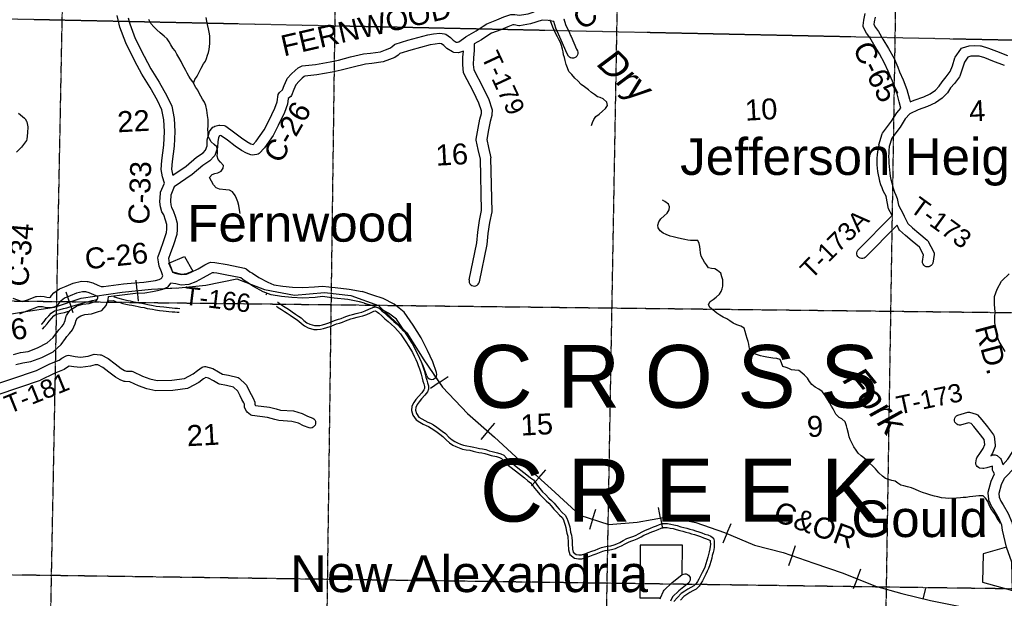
# Model space of a CAD drawing. Header units: feet. Extents: x -155 to 2562643, y -56 to 364810.
# Tile 54 of 121: x 2495666 to 2514493, y 242643 to 253704. Entities that reach past the tile are written whole.
import ezdxf
from ezdxf.enums import TextEntityAlignment as Align

# ---------------------------------------------------------------- set-up
doc = ezdxf.new("R2010")
doc.units = ezdxf.units.FT
doc.header["$MEASUREMENT"] = 0
doc.linetypes.add('HIDDEN2', pattern=[0.1875, 0.125, -0.0625])
doc.linetypes.add('water', pattern=[0])
for name, color, linetype in [('COUNTY-RD', 7, 'Continuous'), ('CR-TEXT', 7, 'Continuous'), ('HTEXT', 3, 'Continuous'), ('INCORPORATED', 3, 'Continuous'), ('MTEXT', 2, 'Continuous'), ('RAILROAD', 6, 'Continuous'), ('SECTION', 8, 'HIDDEN2'), ('SECTION-TEXT', 8, 'Continuous'), ('TR-TEXT', 6, 'Continuous'), ('TWP-RD', 6, 'Continuous'), ('WATER-TEXT', 1, 'Continuous'), ('WATERWAY', 14, 'water')]:
    doc.layers.add(name, color=color, linetype=linetype)
doc.styles.add('ARIAL', font='arial.ttf')

msp = doc.modelspace()

# ---------------------------------------------------------------- linework, layer by layer
at = {"layer": 'COUNTY-RD'}
for points in [[(2498357.29, 250388.38), (2498361.02, 250404.87), (2498432.17, 250577.34), (2498394.86, 250702.36), (2498370.24, 250837.69), (2498381.24, 251014.32), (2498423.36, 251306.29), (2498433.62, 251565.45), (2498423.2, 251790.39), (2498386.51, 251983.52), (2498299.18, 252156.95), (2498162.54, 252411.1), (2497999.37, 252665.72), (2497867.98, 252913.21), (2497692.76, 253263.85), (2497583.71, 253562.76), (2497547.89, 253699.14), (2497532.95, 253784.75)], [(2504391.87, 253491.96), (2504528.77, 253580.92), (2504597.12, 253625.33), (2504790.1, 253698.9), (2504926.33, 253757.21), (2505054.43, 253802.6), (2505070.6, 253805.49), (2505134.28, 253806.3), (2505223.03, 253790.43), (2505261.38, 253795.05), (2505387.46, 253817.17), (2505505.48, 253855.25)], [(2512514.19, 252014.44), (2512484.88, 252131.35), (2512435.93, 252310.33), (2512374.35, 252482.59), (2512307.13, 252632.65), (2512272.07, 252722.31), (2512204.81, 252871.9), (2512105.4, 253053.79), (2511999.8, 253229.92), (2511923.09, 253364.01), (2511859.29, 253446.46), (2511801.55, 253554.11), (2511795.79, 253573.15), (2511793.89, 253592.98), (2511804.42, 253694.94), (2511833.28, 253824.6)], [(2497743.47, 253741.81), (2497774.79, 253622.56), (2497876.74, 253343.08), (2498045.78, 253004.82), (2498172.18, 252766.73), (2498335.07, 252512.55), (2498476.6, 252249.3), (2498577.75, 252048.42)], [(2505877.16, 253671.73), (2505771.88, 253689.11), (2505657.91, 253694.27), (2505435.67, 253622.57), (2505290.64, 253597.13), (2505224.73, 253589.19), (2505209.87, 253589.61), (2505117.81, 253606.08), (2505097.9, 253605.82), (2504999.15, 253570.83), (2504865.11, 253513.46), (2504688.24, 253446.03), (2504615.65, 253398.86), (2504497.13, 253321.84), (2504359.28, 253240.71)], [(2512022.5, 253754.21), (2512002.16, 253662.83), (2511997, 253612.84), (2512027.67, 253555.67), (2512089.78, 253475.4), (2512172.38, 253331.01), (2512278.99, 253153.2), (2512384.03, 252961), (2512456.52, 252799.78), (2512491.63, 252710), (2512560.05, 252557.25), (2512626.83, 252370.46), (2512678.36, 252182.05), (2512691.17, 252130.96), (2512771.24, 252168.47)], [(2498577.75, 252048.42), (2498622.32, 251813.8), (2498633.8, 251566.13), (2498622.8, 251288.01), (2498580.34, 250993.79), (2498571.36, 250849.55), (2498589.66, 250749), (2498594.53, 250732.69), (2498846.29, 250907.08), (2499049.86, 251073.89), (2499173.35, 251160.04), (2499219.14, 251208.53), (2499249.2, 251291.13), (2499253.54, 251404.64), (2499277.67, 251497.17), (2499298.48, 251567.55), (2499309.09, 251586.71), (2499362.07, 251646.67), (2499377.26, 251658.36), (2499394.37, 251666.95), (2499472.55, 251688.94), (2499491.67, 251690.53), (2499575.84, 251681.39), (2499592.52, 251676.57), (2499608.12, 251668.95), (2499757.32, 251560.71), (2499906.2, 251446.71), (2500009.58, 251373.3), (2500087.4, 251333.76), (2500128.42, 251317.43), (2500129.92, 251317.59), (2500188.92, 251382.33), (2500340.73, 251596.59), (2500432.08, 251768.08), (2500544.02, 252009.89), (2500591.02, 252136.79), (2500609.47, 252272.47), (2500618.5, 252295.18), (2500632.73, 252315.05), (2500692.29, 252365.83), (2500724.03, 252445.97), (2500772.36, 252563.88), (2500782.42, 252579.44), (2500866.13, 252667.76), (2500932.46, 252735.99), (2500993.88, 252784.04), (2501051.59, 252815.31), (2501070.45, 252821.14), (2501320.29, 252846.97), (2501601.39, 252895.7), (2501764.7, 252932.99), (2501991.39, 252991.92), (2502241.55, 253050.82), (2502371.86, 253064.95), (2502565.46, 253091.99), (2502663.48, 253127.36), (2502744.99, 253159.87), (2502778.92, 253183.19), (2502829.99, 253226.97), (2502847.61, 253236.77), (2503090.07, 253313.54), (2503469.21, 253416.34), (2503580.47, 253434.97), (2503696.97, 253447.93), (2503790.27, 253435.78), (2503811.62, 253427.84), (2503905.21, 253366.13), (2503956.54, 253312.09), (2504015.12, 253276.56), (2504039.35, 253274.79), (2504062.89, 253283.56), (2504195.38, 253375.2), (2504197.99, 253377.85), (2504206.21, 253382.69), (2504213.15, 253387.49), (2504216.59, 253388.8), (2504391.87, 253491.96)], [(2503825.31, 253159.83), (2503775.98, 253211.77), (2503730.28, 253241.91), (2503695.08, 253246.49), (2503608.07, 253236.81), (2503511.99, 253220.72), (2503146.44, 253121.6), (2502937.02, 253055.3), (2502901, 253024.41), (2502839.84, 252982.38), (2502734.49, 252940.36), (2502613.74, 252896.79), (2502396.48, 252866.45), (2502275.38, 252853.32), (2502039.48, 252797.78), (2501812.13, 252738.67), (2501640.75, 252699.54), (2501347.68, 252648.73), (2501120.67, 252625.27), (2501103.9, 252616.18), (2501066.39, 252586.83), (2501010.41, 252529.26), (2500946.81, 252462.15), (2500909.53, 252371.21), (2500864.56, 252257.66), (2500850.3, 252237.73), (2500800.85, 252195.57), (2500786.22, 252088), (2500728.84, 251933.04), (2500611.22, 251678.98), (2500511.27, 251491.34), (2500345.01, 251256.68), (2500244.02, 251145.86), (2500223.83, 251132.34), (2500201, 251124.05), (2500112.95, 251114.63), (2500088.79, 251117.94), (2500004.94, 251151.32), (2499905.82, 251201.68), (2499787.46, 251285.73), (2499637.79, 251400.34), (2499519.21, 251486.36), (2499498.84, 251488.57), (2499486.1, 251484.99), (2499480.88, 251479.08), (2499470.37, 251443.56), (2499452.56, 251375.24), (2499448.16, 251260.06), (2499445.16, 251244.77), (2499396.51, 251111.08), (2499385.77, 251093.68), (2499304.65, 251007.78), (2499170.64, 250914.29), (2498966.81, 250747.26), (2498619.32, 250506.57), (2498555.63, 250352.17), (2498548.82, 250225.94), (2498554.21, 250165.59), (2498570.55, 250112.91), (2498602.11, 250059.1), (2498648.21, 249930.27), (2498677.8, 249815.37), (2498676.99, 249695.56), (2498671.14, 249595.88), (2498607.05, 249399.14), (2498546.44, 249229.91), (2498511.98, 249138.6), (2498515.97, 249101), (2498524.32, 249050.05), (2498564.79, 248956.71), (2498589.84, 248875.36)], [(2504155.11, 253104.48), (2504078.63, 253075.99), (2504057.28, 253072.94), (2503964.71, 253079.71), (2503942.11, 253086.93), (2503835.69, 253151.47), (2503825.31, 253159.83)], [(2512771.24, 252168.47), (2512952.39, 252228.93), (2513076.19, 252286.63), (2513174.18, 252355.72), (2513249.39, 252433.08), (2513304.58, 252519.41), (2513383.82, 252611.4), (2513459.25, 252712), (2513499.61, 252824.19), (2513545.31, 252976.29), (2513552.47, 252990.94), (2513659.78, 253142.08), (2513676.15, 253156.84), (2513695.37, 253167.69), (2513822.98, 253206.38), (2513932.09, 253207.79), (2514036.23, 253206.94), (2514050.47, 253204.76), (2514187.84, 253162.95), (2514345.93, 253099.42), (2514551.4, 253019.64)], [(2514496.63, 252826.36), (2514272.45, 252913.4), (2514121.3, 252974.15), (2514012.95, 253007.12), (2513932.56, 253007.77), (2513853.89, 253006.76), (2513796.67, 252989.41), (2513729.77, 252895.2), (2513689.61, 252761.52), (2513639.84, 252623.16), (2513632.76, 252610.02), (2513539.78, 252486.01), (2513465.41, 252399.68), (2513406.95, 252308.23), (2513304.62, 252202.98), (2513176.85, 252112.89), (2513026.53, 252042.83), (2512845.56, 251982.43), (2512685.84, 251907.61)], [(2495646.11, 251915.71), (2495759.2, 251822.95), (2495771.46, 251808.17), (2495795.87, 251763.6), (2495800.89, 251750.16), (2495822, 251653.18), (2495818.63, 251543.61), (2495801.94, 251417.5), (2495794.58, 251397.16), (2495759.95, 251342.23), (2495697.86, 251266.92), (2495604.71, 251173.14)], [(2495534.78, 248382.51), (2495715.69, 248313.94), (2495837.02, 248357.27), (2495972.71, 248409.51), (2495988.68, 248412.83), (2496070.34, 248416.28), (2496132.51, 248411.89), (2496186.05, 248398.7), (2496242.52, 248395.38), (2496252.6, 248398.55), (2496274.18, 248428.97), (2496322.22, 248480.97), (2496427.8, 248560.06), (2496557.3, 248609.57), (2496691.9, 248670.69), (2496848.86, 248702.88), (2496954.59, 248701.82), (2496968.7, 248699.65), (2497062.71, 248671.07), (2497159.07, 248630.51), (2497223.52, 248604.67), (2497262.76, 248603.98), (2497265.61, 248604.41), (2497266.87, 248604.32), (2497652.73, 248652.32), (2497866.06, 248675.47), (2498038, 248683.55), (2498172.8, 248708.51), (2498260.82, 248721.18), (2498334.43, 248740.63), (2498372.81, 248758.33), (2498381.09, 248770.52), (2498400.86, 248809.47), (2498376.89, 248887.3), (2498330.96, 248993.25), (2498317.69, 249074.25), (2498309.35, 249152.76), (2498312.33, 249176.01), (2498358.72, 249298.94), (2498417.79, 249463.85), (2498473, 249633.33), (2498477.03, 249702.1), (2498477.62, 249790.7), (2498456.81, 249871.52), (2498420.11, 249974.08), (2498386.36, 250031.62), (2498356.89, 250126.65), (2498348.34, 250222.41), (2498357.29, 250388.38)], [(2514510.84, 247363.2), (2514393.91, 247553.17), (2514346.06, 247689.11), (2514308.4, 247913.63), (2514312.11, 248014.49), (2514316.04, 248121.01), (2514306.44, 248260.69), (2514304.75, 248396.49), (2514307.59, 248413.81), (2514355.63, 248550.51), (2514441.36, 248707.71), (2514450.86, 248720.08), (2514585.05, 248847.68)], [(2497362.9, 248414.72), (2497675.87, 248453.66), (2497881.55, 248475.97), (2498061.02, 248484.41), (2498205.27, 248511.13), (2498300.74, 248524.86), (2498402.37, 248551.73), (2498507.01, 248599.99), (2498554.41, 248669.75)], [(2495548.34, 247305.05), (2495684.44, 247341.54), (2495829.14, 247362.79), (2496006.82, 247429.67), (2496192.81, 247524.07), (2496309, 247627.8), (2496411.96, 247773.11), (2496469.06, 247836.05), (2496503.63, 247879.37), (2496534.63, 247953.41), (2496557.9, 248036.99), (2496563.95, 248050.55), (2496623.15, 248143.32), (2496639.72, 248159.47), (2496750.19, 248226), (2496761.64, 248231.07), (2496873.99, 248264.83), (2496997.8, 248278.26), (2497091.43, 248310.29), (2497124.45, 248321.04), (2497144.4, 248343.13), (2497160.33, 248388.23), (2497162.26, 248413.76), (2497083.05, 248445.51), (2496994.64, 248482.73), (2496931.09, 248502.05), (2496868.17, 248502.68), (2496754.12, 248479.29), (2496634.42, 248424.93), (2496525.33, 248383.23), (2496456.73, 248331.84), (2496429.84, 248302.73), (2496389.99, 248246.56), (2496373.93, 248231.96), (2496355.1, 248221.15), (2496276.35, 248196.35), (2496258.25, 248194.11), (2496156.01, 248200.12), (2496101.32, 248213.59), (2496067.51, 248215.98), (2496021.65, 248214.04), (2495906.59, 248169.75), (2495752.06, 248114.56), (2495743.71, 248110.8), (2495743.5, 248110.77), (2495676.5, 248080.94), (2495663.14, 248077.1)], [(2495594.3, 247110.31), (2495725.01, 247145.36), (2495879.46, 247168.03), (2496087.56, 247246.35), (2496306.57, 247357.53), (2496459.07, 247493.66), (2496540.28, 247608.13), (2496568.23, 247647.71), (2496621.44, 247706.35), (2496677.35, 247776.41), (2496723.95, 247887.71), (2496744.57, 247961.81), (2496772.91, 248006.21), (2496837.23, 248044.95), (2496913.89, 248067.99), (2497041.48, 248081.82), (2497154.75, 248120.57), (2497237.13, 248147.38), (2497319.66, 248238.81), (2497357.77, 248346.69), (2497362.9, 248414.72)], [(2514464.85, 245196.55), (2514558.46, 245301.11), (2514656.64, 245451.02), (2514775.98, 245698.14), (2514868.53, 245901.98)], [(2515009.56, 245728.81), (2514957.12, 245613.31), (2514831.08, 245352.32), (2514717.51, 245178.92), (2514573.19, 245017.72), (2514500.72, 244943.17), (2514492.69, 244934.52), (2514491.72, 244933.91), (2514480.71, 244922.59), (2514429.71, 244815.32), (2514386.85, 244646.48), (2514393.07, 244579.09), (2514426.93, 244499.46), (2514470.12, 244431.7), (2514568.56, 244266.96), (2514637.77, 244098.5), (2514641.13, 244085.79), (2514654.58, 243980.47), (2514725.7, 243680.25), (2514779.63, 243537.61), (2514834.31, 243381.76), (2514837.11, 243367), (2514840.03, 243289.08)], [(2514534.06, 243621.59), (2514457.54, 243944.64), (2514445.25, 244040.81), (2514389.23, 244177.17), (2514299.92, 244326.63), (2514249.37, 244405.94), (2514199.87, 244522.35), (2514196.07, 244537.41), (2514185.33, 244653.71), (2514186.66, 244670.73), (2514240.67, 244883.5), (2514305.46, 245019.79)]]:
    msp.add_lwpolyline(points, dxfattribs=at)
at = {"layer": 'INCORPORATED'}
for points in [[(2498519.56, 249047.03), (2498815.57, 249179.03), (2498975.58, 248895.02), (2498855.58, 248843.02), (2498767.57, 248835.02), (2498591.56, 248875.02), (2498519.56, 249047.03)], [(2507532.23, 243658.9), (2507525.69, 242651.07), (2507916.91, 242650.16), (2507977.99, 242780.95), (2507988.66, 242795.9), (2508134, 242936.25), (2508334.89, 243097.14), (2508342.57, 243658.9), (2507532.23, 243658.9)], [(2514534.06, 243621.59), (2514090.96, 243493.85), (2514078, 242949.52), (2514648.45, 242794.62), (2514638.1, 243336.9), (2514534.06, 243621.59)]]:
    msp.add_lwpolyline(points, dxfattribs=at)
at = {"layer": 'RAILROAD'}
for p, q in [((2497914.61, 248524.8), (2497895.99, 248726.84)), ((2497914.61, 248524.8), (2497933.43, 248320.66)), ((2496616.77, 248304.25), (2496553.57, 248497.06)), ((2496616.77, 248304.25), (2496680.63, 248109.45)), ((2503689.83, 246771.52), (2503857.12, 246886.34)), ((2503689.83, 246771.52), (2503520.81, 246655.52)), ((2504615.59, 245835.41), (2504748.89, 245988.37)), ((2504615.59, 245835.41), (2504480.9, 245680.86)), ((2505592.68, 244947.97), (2505455.4, 244795.72)), ((2505592.68, 244947.97), (2505728.55, 245098.66)), ((2507916.74, 244177.85), (2507879.78, 244377.35)), ((2506621.85, 244152.3), (2506684.12, 244345.41)), ((2507916.74, 244177.85), (2507954.08, 243976.28)), ((2506621.85, 244152.3), (2506558.94, 243957.19)), ((2509187.7, 243883.71), (2509266.97, 244070.48)), ((2509187.7, 243883.71), (2509107.61, 243695)), ((2510434.33, 243459.54), (2510500.44, 243651.37)), ((2510434.33, 243459.54), (2510367.54, 243265.73)), ((2511677.65, 243016.66), (2511751.42, 243205.67)), ((2511677.65, 243016.66), (2511603.11, 242825.69)), ((2512939.81, 242636.25), (2512989.33, 242833.02))]:
    msp.add_line(p, q, dxfattribs=at)
at = {"layer": 'RAILROAD', "const_width": 0.08}
msp.add_lwpolyline([(2513084.48, 242599.84), (2512535.46, 242738.03), (2512032.35, 242878.22), (2511411.44, 243120.56), (2510848.44, 243316.83), (2510261.48, 243519.11), (2509716.44, 243659.3), (2509145.45, 243901.64), (2508594.43, 244093.9), (2508047.4, 244202.05), (2507474.41, 244095.91), (2506933.37, 244051.85), (2506374.36, 244232.1), (2505831.32, 244732.79), (2505318.23, 245195.43), (2504743.24, 245724.16), (2504226.16, 246174.78), (2503753, 246679.48), (2503395.63, 247200.2), (2503066.21, 247716.92), (2502525.17, 248237.64), (2502000.1, 248433.91), (2501492.99, 248489.99), (2500918.01, 248439.92), (2500349.02, 248548.07), (2499817.96, 248752.35), (2499227, 248630.18), (2498709.92, 248580.11), (2498188.84, 248550.07), (2497623.84, 248498), (2496841.23, 248377.83), (2496334.12, 248211.6), (2495737.18, 248119.47), (2495162.2, 248025.34)], dxfattribs=at)
at = {"layer": 'RAILROAD'}
for points in [[(2495162.2, 248025.34), (2495737.18, 248119.47), (2496334.12, 248211.6), (2496841.23, 248377.83), (2497623.84, 248498), (2498188.84, 248550.07), (2498709.92, 248580.11), (2499227, 248630.18), (2499817.96, 248752.35), (2500349.02, 248548.07), (2500918.01, 248439.92), (2501492.99, 248489.99), (2502000.1, 248433.91), (2502525.17, 248237.64), (2503066.21, 247716.92), (2503395.63, 247200.2), (2503753, 246679.48), (2504226.16, 246174.78), (2504743.24, 245724.16), (2505318.23, 245195.43), (2505831.32, 244732.79), (2506374.36, 244232.1), (2506933.37, 244051.85), (2507474.41, 244095.91), (2508047.4, 244202.05), (2508594.43, 244093.9), (2509145.45, 243901.64), (2509716.44, 243659.3), (2510261.48, 243519.11), (2510848.44, 243316.83), (2511411.44, 243120.56), (2512032.35, 242878.22), (2512535.46, 242738.03), (2513084.48, 242599.84)], [(2495162.2, 248025.34), (2495737.18, 248119.47), (2496334.12, 248211.6), (2496841.23, 248377.83), (2497623.84, 248498), (2498188.84, 248550.07), (2498660.69, 248577.27)], [(2503580.85, 246930.32), (2503753, 246679.48), (2504226.16, 246174.78), (2504743.24, 245724.16), (2505318.23, 245195.43), (2505831.32, 244732.79), (2506374.36, 244232.1), (2506933.37, 244051.85), (2507474.41, 244095.91), (2508047.4, 244202.05), (2508594.43, 244093.9), (2509145.45, 243901.64), (2509716.44, 243659.3), (2510261.48, 243519.11), (2510848.44, 243316.83), (2511411.44, 243120.56), (2512032.35, 242878.22), (2512535.46, 242738.03), (2513084.48, 242599.84), (2513653.48, 242487.68), (2514182.54, 242409.57), (2514713.6, 242291.41), (2515262.63, 242193.27), (2515317.81, 242184.8)]]:
    msp.add_lwpolyline(points, dxfattribs=at)
at = {"layer": 'SECTION'}
for points in [[(2496068.83, 232352.56), (2496624.34, 261237.99)], [(2501779.71, 260417.35), (2501407.06, 232378.22)], [(2512484.97, 258667.37), (2512089.73, 233732.02)], [(2506711.1, 232286.6), (2507140.33, 256606.45)], [(2522026.82, 253154.47), (2486294.59, 253908.02)], [(2486176.17, 248435.64), (2519261.49, 248051.42)], [(2523072.08, 242705.66), (2486063.3, 243220.33)]]:
    msp.add_lwpolyline(points, dxfattribs=at)
at = {"layer": 'TWP-RD'}
for points in [[(2506318.47, 253007.53), (2506300.15, 252988.62), (2506277.56, 252975.1), (2506252.23, 252967.88), (2506225.91, 252967.46), (2506200.36, 252973.88), (2506177.36, 252986.68), (2506158.45, 253005), (2506132.21, 253048.84), (2506020.09, 253310.28), (2505994.48, 253369.97), (2505915.01, 253542.39), (2505877.16, 253671.73)], [(2506071.38, 253720.14), (2506071.38, 253720.14), (2506102.81, 253612.72), (2506177.24, 253451.26), (2506197.24, 253404.64), (2506207.61, 253380.46), (2506310.72, 253140.03), (2506330.05, 253107.73), (2506337.27, 253082.4), (2506337.69, 253056.08), (2506331.27, 253030.53), (2506318.47, 253007.53)], [(2504359.28, 253240.71), (2504357.6, 253116.2), (2504342.12, 252975.04), (2504338.94, 252847.72), (2504350.42, 252745.17), (2504524.78, 252412.58), (2504633.97, 252181.2), (2504695.84, 252001.62), (2504698.52, 251982.52), (2504693.27, 251883.08), (2504691.45, 251872.08), (2504659.14, 251757.78), (2504627.38, 251596.61), (2504598.31, 251413.44), (2504629.38, 251263.04), (2504676.93, 251062.61)], [(2504477.43, 251037.04), (2504434.1, 251219.72), (2504396.92, 251399.72), (2504396.5, 251417.83), (2504430.44, 251631.64), (2504464.48, 251804.39), (2504494.43, 251910.35), (2504497.26, 251964), (2504448.43, 252105.73), (2504345.7, 252323.43), (2504160.24, 252677.19), (2504154.79, 252695), (2504138.66, 252839.06), (2504142.4, 252988.47), (2504155.11, 253104.48)], [(2512093.15, 251306.71), (2512093.81, 251312.77), (2512157.51, 251521.59), (2512165.43, 251537.17), (2512337.92, 251766.57), (2512438.51, 251925.23), (2512514.19, 252014.44)], [(2512685.84, 251907.61), (2512599.99, 251806.42), (2512502.56, 251652.75), (2512341.12, 251438.04), (2512293.37, 251281.49), (2512293.78, 251276.22)], [(2504260.24, 248732.25), (2504407.24, 249440.44), (2504428.03, 249640.78), (2504455.67, 249864.25), (2504499.24, 250053.85), (2504477.43, 251037.04)], [(2504456.06, 248691.61), (2504605.12, 249409.72), (2504626.75, 249618.18), (2504652.89, 249829.49), (2504699.74, 250033.35), (2504676.93, 251062.61)], [(2513114.11, 249025.35), (2513097.36, 249005.04), (2513075.93, 248989.75), (2513051.26, 248980.53), (2513025.05, 248978.01), (2512999.08, 248982.36), (2512975.12, 248993.28), (2512954.81, 249010.03), (2512939.52, 249031.46), (2512930.3, 249056.13), (2512927.78, 249082.34), (2512948.62, 249206.83), (2512868.44, 249356.23), (2512731.34, 249471.1), (2512603.62, 249576.66), (2512489.08, 249683.19), (2512478.11, 249697.99), (2512441.12, 249773.73), (2511834.05, 249157.31), (2511811.34, 249143.97), (2511785.96, 249136.96), (2511759.64, 249136.76), (2511734.16, 249143.38), (2511711.26, 249156.37), (2511692.49, 249174.85), (2511679.15, 249197.56), (2511672.14, 249222.94), (2511671.94, 249249.26), (2511678.56, 249274.74), (2511691.55, 249297.64), (2512346.09, 249962.26), (2512280.33, 250089.53), (2512230.71, 250323.66)], [(2512442.48, 250289.07), (2512470.39, 250157.39), (2512555.84, 249992.02), (2512561.11, 249983.05), (2512561.84, 249980.41), (2512563.11, 249977.95), (2512563.11, 249977.94), (2512578.59, 249947.99), (2512645.63, 249810.72), (2512735.55, 249727.09), (2512859.27, 249624.84), (2513018.99, 249491.01), (2513031.04, 249476.2), (2513146.21, 249261.61), (2513152.16, 249240.38), (2513153.34, 249218.38), (2513125.03, 249049.31), (2513114.11, 249025.35)], [(2498589.84, 248875.36), (2498637.61, 248857.93), (2498690.39, 248848.34), (2498768.27, 248832.47), (2498854.37, 248838.54), (2498948.12, 248876.85), (2499077.06, 248944.55), (2499205.56, 249017.08), (2499285.45, 249059.02), (2499301.21, 249064.21), (2499317.6, 249066.73), (2499397.83, 249065.7), (2499635.58, 249024.19), (2499967.31, 248956.15), (2499981.68, 248950.82), (2499995.09, 248943.35), (2500069.07, 248885.76), (2500118.65, 248856.39), (2500238.34, 248775.57), (2500408.38, 248683.78), (2500526.72, 248636.7), (2500699.55, 248611.99), (2500882.58, 248591.96), (2501080.32, 248584.06), (2501300.87, 248595.91), (2501459.08, 248611.55), (2501699.68, 248582.47), (2501966.96, 248552.93), (2502213.81, 248507.27)], [(2502257.26, 248282.55), (2502164.06, 248313.09), (2501937.75, 248354.95), (2501676.7, 248383.79), (2501456.9, 248410.35), (2501316.07, 248396.43), (2501081.7, 248383.84), (2500867.7, 248392.4), (2500674.51, 248413.53), (2500474.88, 248442.08), (2500323.62, 248502.26), (2500134.62, 248604.27), (2500011.62, 248687.33), (2499956.23, 248720.16), (2499896.73, 248766.46), (2499598.19, 248827.69), (2499435.6, 248856.43), (2499379.5, 248865.92), (2499348.65, 248866.31), (2499301.21, 248841.41), (2499172.72, 248768.89), (2499032.62, 248695.33), (2498900.37, 248641.28), (2498755.09, 248631.05), (2498652.55, 248651.94), (2498554.41, 248669.75)], [(2503638.11, 246962.12), (2503565.04, 247163.48), (2503462.99, 247381), (2503345.87, 247619.54), (2503188.11, 247862.78), (2503018.66, 248116.24), (2502828.23, 248265.21), (2502615.57, 248373.47), (2502417.34, 248440.56), (2502213.81, 248507.27)], [(2503450.1, 246893.9), (2503380.13, 247086.74), (2503282.68, 247294.44), (2503171.59, 247520.7), (2503021.07, 247752.78), (2502870.2, 247978.45), (2502720.24, 248095.76), (2502537.74, 248188.67), (2502354.14, 248250.81), (2502259.63, 248281.78)], [(2495988.16, 246997.98), (2496241.05, 247125.73), (2496419.26, 247196.82), (2496470.36, 247231.77), (2496554.68, 247280.84), (2496576.89, 247287.61), (2496600.07, 247289.11), (2496727.26, 247267.74), (2496830.79, 247255.59), (2496976.59, 247273.99), (2497073.92, 247305.87), (2497092.98, 247308.26), (2497206.74, 247300.66), (2497226.43, 247295.2), (2497360.76, 247226.3), (2497491.23, 247125.03), (2497607, 247037.42), (2497673.31, 246999.81), (2497710.26, 246985.76), (2497809.4, 246983.84), (2497830.07, 246978.98), (2498014.73, 246891.56), (2498151.55, 246841.77), (2498291.73, 246808.9), (2498577.03, 246816.06), (2498818.67, 246847.93), (2498982.06, 246935.49), (2499065.6, 246997.46), (2499156.39, 247062.16), (2499177.17, 247070.82), (2499199.34, 247074.65), (2499221.82, 247073.45), (2499356.24, 247035.19), (2499467.94, 246972.9), (2499543.58, 246929.23), (2499661.98, 246909.88), (2499840.92, 246864.64), (2499863.11, 246852.54), (2499992.65, 246731.72), (2500003.3, 246717.51), (2500062.48, 246599.74), (2500089.5, 246537.18), (2500132.79, 246470.43), (2500160.21, 246389.9), (2500162.71, 246344.68), (2500165.61, 246339.37), (2500175.33, 246331.19), (2500441.14, 246297.29), (2500569.14, 246262.97), (2500569.15, 246262.97), (2500654.77, 246240), (2500904.01, 246224.45), (2501070.26, 246175.24), (2501171.23, 246123.83), (2501269.79, 246089.33), (2501291.54, 246074.5), (2501308.71, 246054.54), (2501320.13, 246030.82), (2501325.02, 246004.95), (2501323.05, 245978.68), (2501314.35, 245953.83), (2501299.52, 245932.08), (2501279.56, 245914.91), (2501255.84, 245903.49), (2501229.97, 245898.6), (2501203.7, 245900.57), (2501092.46, 245939.51), (2500995.88, 245988.68), (2500868.95, 246026.25), (2500622.31, 246041.64), (2500542.79, 246062.97), (2500542.78, 246062.97), (2500402.41, 246100.61), (2500111.36, 246137.73), (2500093.18, 246143.71), (2500076.47, 246153.02), (2500015.35, 246204.4), (2500003.52, 246218.86), (2499970.98, 246278.52), (2499964.88, 246299.95), (2499962.03, 246351.44), (2499951.47, 246382.45), (2499912.56, 246442.45), (2499881.18, 246515.11)], [(2499881.18, 246515.11), (2499836.63, 246603.75), (2499754.73, 246680.14), (2499621.26, 246713.88), (2499484.34, 246736.26), (2499467.27, 246742.35), (2499369.23, 246798.95), (2499279.14, 246849.19), (2499224.13, 246864.85), (2499183.23, 246835.7), (2499089.44, 246766.13), (2498889.1, 246658.76), (2498871.87, 246653.21), (2498592.65, 246616.38), (2498271.07, 246608.32), (2498094.32, 246649.77), (2497937.59, 246706.8), (2497773.46, 246784.5), (2497680.4, 246786.31), (2497663.49, 246789.58), (2497587.95, 246818.29), (2497496.83, 246869.98), (2497369.57, 246966.29), (2497252.88, 247056.86), (2497162.61, 247103.16), (2497108.59, 247106.77), (2497020.64, 247077.97), (2496831.67, 247054.11), (2496699.02, 247069.68), (2496614.01, 247083.96), (2496577.25, 247062.57), (2496513.92, 247019.26), (2496323.35, 246943.23), (2496065.58, 246813.02)], [(2494714.71, 246257.32), (2494974.3, 246279.9), (2495049.64, 246435.93), (2495038.88, 246677.93), (2495988.16, 246997.98)], [(2494571.42, 246044.1), (2495104.96, 246090.5), (2495251.68, 246394.41), (2495245.36, 246536.49), (2496065.58, 246813.02)], [(2514305.46, 245019.79), (2514305.46, 245019.79), (2514276.84, 245065.34), (2514269.09, 245090.29), (2514265.91, 245166.9), (2514155.68, 245139.44), (2514099.83, 245125.16), (2514079.89, 245124.13), (2514020.75, 245132.91), (2513996.27, 245143.64), (2513975.47, 245160.42), (2513959.8, 245182.08), (2513950.37, 245207.1), (2513947.84, 245233.7), (2513961.05, 245310.18), (2513969.63, 245330.83), (2514039.81, 245429.86), (2514086.54, 245509.53), (2514117.67, 245583.81), (2514105.65, 245680.08), (2514012.48, 245800.09), (2513911.02, 245926.96), (2513858.89, 245982.98), (2513810.88, 245997.13), (2513657.51, 245952.43), (2513631.19, 245951.86), (2513605.62, 245958.11), (2513582.53, 245970.78), (2513563.51, 245988.99), (2513549.85, 246011.5), (2513542.48, 246036.78), (2513541.91, 246063.1), (2513548.16, 246088.67), (2513560.83, 246111.76), (2513579.04, 246130.78), (2513601.55, 246144.44), (2513792.19, 246200.01), (2513811.18, 246201.79), (2513830.15, 246199.96), (2513954.61, 246163.28), (2513977.48, 246149.13), (2514062.54, 246057.72), (2514169.58, 245923.87), (2514288.74, 245770.39), (2514299.04, 245745.48), (2514321.05, 245569.12), (2514317.49, 245543.16), (2514265.82, 245419.88), (2514236.19, 245369.36), (2514273.01, 245383.68), (2514294.15, 245387.04), (2514315.53, 245385.85), (2514336.18, 245380.16), (2514355.16, 245370.22), (2514417.93, 245317.8), (2514432.92, 245296.7), (2514461.29, 245221.38), (2514464.47, 245205.74), (2514464.85, 245196.55)], [(2507912.53, 242634.76), (2507916.91, 242650.16), (2507977.99, 242780.95), (2507988.66, 242795.9), (2508134, 242936.25), (2508334.89, 243097.14), (2508359, 243107.72), (2508385.03, 243111.7), (2508411.2, 243108.81), (2508435.73, 243099.24), (2508456.95, 243083.65), (2508473.41, 243063.1), (2508483.99, 243038.99), (2508487.97, 243012.96), (2508485.08, 242986.79), (2508475.51, 242962.26), (2508459.92, 242941.04), (2508266.27, 242785.95), (2508147.5, 242671.25), (2508108.32, 242587.38)]]:
    msp.add_lwpolyline(points, dxfattribs=at)
for centre, radius, start, end in [((2513411.3, 250990.01), 1355.66, 166.490165, 209.441395), ((2514197.51, 251058.22), 1916.17, 173.467271, 203.665493), ((2504358.15, 248711.93), 100, 168.275417, 348.275417), ((2503544.1, 246928.01), 100, 199.943457, 19.943457)]:
    msp.add_arc(centre, radius, start, end, dxfattribs=at)
at = {"layer": 'WATERWAY'}
for points in [[(2499883.06, 249998.04), (2499883, 249998.67), (2499871.46, 250070.72), (2499853.7, 250152.7), (2499836.2, 250222.62), (2499812.76, 250288.41), (2499785.52, 250344.09), (2499735.89, 250415.37), (2499679.07, 250446.34), (2499610.77, 250450.97), (2499484.07, 250466.45), (2499425.47, 250487.35), (2499372.12, 250544.5), (2499332.47, 250617.99), (2499296.92, 250687.55), (2499347.88, 250744.82), (2499399.59, 250765.95), (2499453.56, 250775.09), (2499517.09, 250806.51), (2499557.94, 250867.58), (2499562.87, 250919.9), (2499507.39, 250983.02), (2499462.19, 251034.31), (2499444.93, 251092.2), (2499447.6, 251156.51), (2499446.43, 251212.72), (2499435.19, 251270.72), (2499382.01, 251319.84), (2499326.86, 251366.91), (2499293.53, 251426.48), (2499272.38, 251478.26), (2499266.99, 251544.42), (2499265.69, 251606.64), (2499268.32, 251672.96), (2499268.86, 251743.26), (2499267.73, 251797.46), (2499256.11, 251873.53), (2499241.98, 251973.65), (2499228.11, 252061.72), (2499200.7, 252125.43), (2499163.39, 252182.9), (2499132.1, 252240.5), (2499098.72, 252302.07), (2499069.52, 252355.69), (2499034.3, 252409.19), (2498973.93, 252514.39), (2498934.58, 252573.84), (2498899.4, 252625.33), (2498868.15, 252680.92), (2498840.95, 252734.58), (2498813.71, 252790.26), (2498782.38, 252849.86), (2498751.09, 252907.46), (2498711.44, 252980.95), (2498673.96, 253046.45), (2498636.57, 253107.94), (2498595.34, 253161.32), (2498555.99, 253220.76), (2498522.65, 253280.33), (2498485.34, 253337.8), (2498428.07, 253390.85), (2498352.54, 253453.57), (2498291.17, 253510.56), (2498231.85, 253565.57), (2498176.28, 253632.72), (2498132.54, 253710.14)], [(2498986.69, 252492.16), (2499015.12, 252559.41), (2499057.84, 252626.55), (2499092.64, 252689.52), (2499136.95, 252776.77), (2499183.4, 252858.05), (2499216.35, 252912.94), (2499237.36, 252963.57), (2499256.16, 253024.2), (2499275.12, 253076.8), (2499286.02, 253131.24), (2499296.79, 253191.71), (2499301.63, 253248.03), (2499304.47, 253304.32), (2499300.58, 253394.61), (2499289.09, 253464.66), (2499275.67, 253530.65), (2499257.96, 253610.62), (2499242.5, 253678.58), (2499229.08, 253744.57)], [(2506601.01, 251681.19), (2506616.77, 251738.62), (2506641.58, 251799.37), (2506684.61, 251852.46), (2506745.8, 251899.89), (2506808.83, 251955.4), (2506869.9, 252008.86), (2506902.81, 252065.76), (2506893.49, 252127.82), (2506819.97, 252190.58), (2506767.29, 252215.61), (2506714.82, 252230.61), (2506657.72, 252275.63), (2506596.77, 252312.54), (2506541.58, 252361.62), (2506468.18, 252418.35), (2506403.06, 252463.21), (2506339.39, 252534.21), (2506280.07, 252589.22), (2506222.54, 252654.32), (2506167.11, 252715.44), (2506137.61, 252783.11), (2506118.18, 252848.99), (2506096.58, 252922.85), (2506081.37, 252978.76), (2506066.2, 253032.67), (2506055, 253088.67), (2506045.89, 253140.7), (2506026.42, 253208.58), (2506009.17, 253266.46), (2505975.87, 253324.02), (2505950.68, 253377.73), (2505917.38, 253435.28), (2505887.93, 253500.95), (2505862.56, 253562.69), (2505834.99, 253634.42), (2505811.72, 253692.18), (2505806.73, 253701.41)], [(2514418.71, 244078.73), (2514398.68, 244109.86), (2514357.28, 244171.27), (2514321.81, 244236.81), (2514270.18, 244308.05), (2514237, 244359.58), (2514201.41, 244431.15), (2514176.09, 244490.88), (2514140.79, 244548.39), (2514087.57, 244599.52), (2514007.32, 244599.89), (2513889.19, 244589.45), (2513829.2, 244580.19), (2513761.15, 244572.78), (2513707.1, 244567.66), (2513655.05, 244562.58), (2513578.98, 244555), (2513434.61, 244552.05), (2513368.32, 244556.73), (2513289.91, 244565.17), (2513219.4, 244579.79), (2513156.82, 244598.6), (2513090.27, 244615.31), (2513011.57, 244637.8), (2512928.78, 244664.23), (2512862.06, 244688.97), (2512795.14, 244723.75), (2512720.32, 244752.35), (2512643.67, 244772.87), (2512569.06, 244791.43), (2512514.55, 244808.39), (2512457.56, 244847.39), (2512406.72, 244880.49), (2512344.19, 244897.29), (2512279.69, 244912.04), (2512223.09, 244932.97), (2512164.02, 244975.94), (2512096.38, 245044.85), (2512030.71, 245115.8), (2511973.27, 245176.88), (2511918.04, 245227.97), (2511860.77, 245281.02), (2511803.58, 245330.05), (2511752.69, 245365.16), (2511699.43, 245418.29), (2511658.07, 245477.69), (2511618.67, 245539.14), (2511543.56, 245678.18), (2511524.42, 245730), (2511513.1, 245792.02), (2511489.03, 245887.92), (2511473.9, 245939.83), (2511450.17, 246019.67), (2511388.84, 246074.64), (2511332.12, 246101.6), (2511270.71, 246160.59), (2511245.51, 246214.3), (2511218.36, 246265.95), (2511187.19, 246317.53), (2511147.63, 246387.01), (2511099.79, 246468.37), (2511054.13, 246541.73), (2511010.89, 246595.07), (2510945.72, 246641.94), (2510878.71, 246680.73), (2510809.49, 246729.52), (2510766.21, 246784.87), (2510728.78, 246848.37), (2510728.78, 246848.37), (2510675.39, 246907.52), (2510620.25, 246954.59), (2510561.22, 246995.56), (2510488.78, 247006.13), (2510422.45, 247012.81), (2510371.86, 247033.86), (2510319.31, 247052.87), (2510260.66, 247075.77), (2510235.09, 247147.54), (2510209.77, 247207.27), (2510141.17, 247225.95), (2510066.73, 247236.48), (2509954.07, 247252.26), (2509889.61, 247265), (2509833.18, 247277.9), (2509774.61, 247296.79), (2509697.87, 247321.33), (2509645.4, 247336.32), (2509626.06, 247398.18), (2509612.94, 247450.12), (2509605.88, 247500.18), (2509596.77, 247552.21), (2509575.46, 247612.02), (2509556.07, 247675.88), (2509538.56, 247745.81), (2509519.26, 247805.66), (2509454.22, 247846.5), (2509381.49, 247871.13), (2509310.56, 247905.83), (2509245.55, 247944.66), (2509184.56, 247983.58), (2509115.59, 248020.33), (2509054.69, 248055.23), (2508993.69, 248094.15), (2508922.22, 248154.94), (2508865.03, 248203.98), (2508837.74, 248261.66), (2508870.7, 248316.55), (2508926.05, 248355.83), (2508985.36, 248397.21), (2509048.35, 248454.72), (2509081.39, 248505.6), (2509100.31, 248560.21), (2509109.29, 248610.59), (2509113.92, 248676.96), (2509108.74, 248733.08), (2509093.53, 248789), (2509072.01, 248858.84), (2509010.72, 248911.81), (2508957.96, 248940.86), (2508893.59, 248949.58), (2508837.2, 248960.48), (2508799.89, 249017.96), (2508762.67, 249071.42), (2508731.37, 249129.01), (2508698.2, 249180.55), (2508682.7, 249250.52), (2508677.39, 249312.66), (2508672.25, 249366.78), (2508660.92, 249428.8), (2508629.72, 249482.38), (2508557.49, 249482.92), (2508493.33, 249481.61), (2508438.98, 249490.54), (2508386.55, 249503.52), (2508318.05, 249518.19), (2508235.42, 249536.59), (2508160.85, 249553.14), (2508104.37, 249568.05), (2508029.56, 249596.64), (2507972.78, 249625.61), (2507913.67, 249670.59), (2507872.44, 249723.97), (2507869.3, 249778.12), (2507890.1, 249838.79), (2507925.02, 249895.73), (2507989.93, 249957.3), (2508047.11, 250004.66), (2508083.87, 250069.67), (2508092.76, 250124.07), (2508069.62, 250175.81), (2508004.32, 250228.7), (2507955.31, 250254.66)], [(2496329.11, 248140.88), (2496380.99, 248153.99), (2496438.93, 248165.21), (2496504.76, 248182.62), (2496564.67, 248195.89), (2496622.48, 248213.14), (2496688.27, 248232.55), (2496755.98, 248256.03), (2496859.7, 248284.25), (2496923.53, 248301.62), (2496991.37, 248319.07), (2497049.22, 248334.31), (2497121.07, 248351.84), (2497146.83, 248358.85)], [(2497354.05, 248329.27), (2497370, 248332.1), (2497461.89, 248333.98), (2497509.71, 248312.94), (2497585.26, 248295.12), (2497638.62, 248279.88), (2497693.24, 248268.43), (2497760.82, 248253.48), (2497813.09, 248244.12), (2497875.74, 248233.68), (2497932.02, 248220.82), (2497985.2, 248211.7), (2498045.31, 248199.39), (2498100.66, 248186.24), (2498203.15, 248167.88), (2498262.74, 248156.8), (2498338.65, 248145.72), (2498411.68, 248139.11), (2498464.42, 248132.38), (2498518.35, 248125.2), (2498579.35, 248120.13), (2498630.44, 248117.09), (2498680.34, 248114.12), (2498714.77, 248111.79)], [(2497465.87, 248409.07), (2497476.93, 248409.3), (2497533.62, 248384.36), (2497604.18, 248367.72), (2497656.64, 248352.73), (2497709.03, 248341.75), (2497775.53, 248327.04), (2497825.87, 248318.03), (2497890.28, 248307.29), (2497946.72, 248294.39), (2497999.06, 248285.42), (2498061.51, 248272.63), (2498115.95, 248259.69), (2498216.62, 248241.66), (2498275.02, 248230.8), (2498347.45, 248220.23), (2498419.81, 248213.68), (2498474.11, 248206.75), (2498526.41, 248199.79), (2498584.68, 248194.95), (2498634.9, 248191.96), (2498685.11, 248188.97), (2498725.52, 248186.23)], [(2500376.53, 248446.31), (2500395.42, 248482.97)], [(2496086.59, 247879.64), (2496087.81, 247880.92), (2496132.83, 247934.05), (2496171.8, 247989.07), (2496220.88, 248040.27), (2496267.87, 248095.45), (2496329.11, 248140.88)], [(2500575.12, 248228.02), (2500609.06, 248203.28), (2500671.51, 248163.42), (2500731.09, 248124.09), (2500780.8, 248093.65), (2500834.76, 248055.32), (2500901.4, 248011.45), (2500954.79, 247977.38), (2501000.94, 247943.75), (2501053.13, 247897.49), (2501114.41, 247849.56), (2501183.28, 247810.59), (2501292.71, 247784.4), (2501355.5, 247780.64), (2501417.03, 247786.84), (2501475.2, 247801.54), (2501539.37, 247819.53), (2501603.87, 247840.35), (2501677.68, 247872.07), (2501725.35, 247887.83), (2501783.15, 247905.07), (2501837.59, 247923.06), (2501895.97, 247945.3), (2501949.75, 247967.73), (2501999.24, 247983.52), (2502050.79, 247998.03), (2502119.66, 248015.28), (2502171.61, 248028.41), (2502226.32, 248042.23), (2502304.05, 248068.44), (2502371.93, 248103.13), (2502439.43, 248131.41), (2502466.96, 248138.13), (2502507.91, 248115.55)], [(2500595.61, 248305.96), (2500600.44, 248302.37), (2500651.36, 248265.25), (2500712.35, 248226.33), (2500771.34, 248187.38), (2500822.14, 248156.28), (2500877.11, 248117.24), (2500942.2, 248074.39), (2500997.09, 248039.36), (2501048.01, 248002.25), (2501101.15, 247955.14), (2501156.21, 247912.08), (2501211.02, 247881.07), (2501303.76, 247858.87), (2501353.97, 247855.87), (2501404.01, 247860.91), (2501455.89, 247874.02), (2501517.72, 247891.35), (2501577.49, 247910.64), (2501651.05, 247942.26), (2501702.85, 247959.39), (2501760.66, 247976.63), (2501812.46, 247993.75), (2501868.18, 248014.97), (2501923.87, 248038.2), (2501977.67, 248055.36), (2502031.51, 248070.52), (2502101.36, 248088.01), (2502153.24, 248101.12), (2502205.12, 248114.23), (2502274.84, 248137.74), (2502340.33, 248171.21), (2502415.9, 248202.87), (2502469.79, 248216.02), (2502528.35, 248197.13)], [(2502528.35, 248197.13), (2502583.54, 248148.06), (2502640.73, 248099.02), (2502702.1, 248042.04), (2502759.37, 247988.98), (2502822.7, 247934.05), (2502888.08, 247877.15), (2502951.71, 247808.16), (2503007.14, 247747.04), (2503008.59, 247744.64)], [(2496103.6, 247789.01), (2496143.54, 247830.68), (2496192.15, 247888.05), (2496229.79, 247941.18), (2496276.55, 247989.96), (2496319.42, 248040.31), (2496361.88, 248071.81)], [(2496361.88, 248071.81), (2496397.32, 248080.76), (2496455.67, 248092.06), (2496522.46, 248109.72), (2496583.53, 248123.25), (2496602.31, 248128.86)], [(2502507.91, 248115.55), (2502534.21, 248091.56), (2502590.78, 248043.05), (2502651.1, 247987.05), (2502709.3, 247933.13), (2502773.51, 247877.43), (2502835.74, 247823.28), (2502896.37, 247757.54), (2502946.68, 247702.06), (2502983.34, 247641.27), (2503022.66, 247582.77), (2503063.72, 247527.66), (2503097.21, 247476.78), (2503141.6, 247405.46), (2503178.53, 247340.61), (2503209.8, 247269.67), (2503243.23, 247208.03), (2503267.95, 247152.28), (2503288.33, 247091.48), (2503309.65, 247029.73), (2503327.9, 246974.92), (2503340.45, 246925.23), (2503360.55, 246849.47), (2503377.63, 246794.02), (2503390.67, 246742.4), (2503406.2, 246690.3), (2503409.13, 246656.85), (2503395.64, 246626.1), (2503354.54, 246572.86), (2503290.48, 246504.01), (2503240.95, 246443.3), (2503204.33, 246384.61), (2503166.86, 246316.36), (2503159.11, 246233.91), (2503185.69, 246146.31), (2503244.46, 246052.73), (2503317.51, 246010.36), (2503380.1, 245974.48), (2503437.03, 245945.29), (2503485.82, 245924.98), (2503535.71, 245896.04), (2503601.31, 245850.32), (2503651.3, 245817.78), (2503701.32, 245780.86), (2503758.28, 245735.31), (2503822.36, 245671.83), (2503887.1, 245613.94), (2503948.93, 245572.93), (2504007.86, 245544.93), (2504070.72, 245518.25), (2504133.58, 245497.23), (2504205.27, 245480.83), (2504273.66, 245472.18), (2504334.23, 245458.33), (2504389, 245445.31), (2504442.62, 245433.58), (2504503.49, 245424.69), (2504560.17, 245413.09), (2504623.61, 245393.36), (2504682.56, 245375.71), (2504782.62, 245351.84), (2504841.39, 245332.95), (2504878.85, 245317.19), (2504921.58, 245273), (2504983.66, 245209.25), (2505038.7, 245162.74), (2505146.24, 245079.39), (2505205.75, 245034.1), (2505261.68, 244991.95), (2505317.29, 244946.18), (2505383.85, 244890.25), (2505434.25, 244852.26), (2505467.08, 244809.2), (2505511.08, 244750.94), (2505555.18, 244696.54), (2505609.15, 244630.27), (2505665.27, 244574.29), (2505733.9, 244506.36), (2505783.24, 244460.85), (2505827.33, 244411.17), (2505878.76, 244349.97), (2505927.4, 244295.14), (2505986.89, 244231.88), (2506035.88, 244184.82), (2506061.29, 244140.89), (2506079.7, 244095.82), (2506097.52, 244044), (2506110.35, 243998.44), (2506115.11, 243951.22), (2506127.94, 243887.09), (2506146.01, 243832.83), (2506150.15, 243790.55), (2506153.15, 243739.93), (2506156.24, 243685.2), (2506158.71, 243567.67), (2506185.98, 243479.09), (2506271.4, 243412.89), (2506349.07, 243396.61), (2506417.5, 243398.02), (2506497.3, 243420.91), (2506570.16, 243448.03)], [(2503342.1, 247167.05), (2503359.33, 247115.64), (2503380.68, 247053.82), (2503399.94, 246995.98), (2503413.06, 246944.03), (2503432.66, 246870.13), (2503449.87, 246814.26), (2503463, 246762.31), (2503480.25, 246704.43), (2503485.52, 246644.29), (2503460.63, 246587.55), (2503411.8, 246524.3), (2503347.05, 246454.71), (2503302.07, 246399.57), (2503269.07, 246346.68), (2503240.08, 246293.88), (2503235.16, 246241.57), (2503254.54, 246177.7), (2503298.12, 246108.31), (2503354.97, 246075.33), (2503415.88, 246040.42), (2503468.6, 246013.39), (2503519.19, 245992.33), (2503576.04, 245959.35), (2503643.22, 245912.53), (2503694.06, 245879.43), (2503747.03, 245840.34), (2503808.23, 245791.39), (2503873.78, 245726.46), (2503933.06, 245673.45), (2503985.94, 245638.38), (2504038.62, 245613.35), (2504097.31, 245588.44), (2504153.88, 245569.52), (2504218.37, 245554.77), (2504286.76, 245546.12), (2504351.26, 245531.37), (2504405.69, 245518.43), (2504456.07, 245507.41), (2504516.43, 245498.6), (2504578.88, 245485.82), (2504645.51, 245465.09), (2504702.03, 245448.17), (2504802.83, 245424.12), (2504867.45, 245403.35), (2504922.09, 245380.37), (2504975.4, 245325.23), (2505034.85, 245264.19), (2505085.9, 245221.05), (2505191.92, 245138.87), (2505251.03, 245093.89), (2505308.1, 245050.88), (2505365.25, 245003.85), (2505430.58, 244948.95), (2505487.64, 244905.94), (2505526.83, 244854.53), (2505570.15, 244797.17), (2505613.39, 244743.84), (2505664.86, 244680.63), (2505718.13, 244627.49), (2505785.72, 244560.6), (2505836.85, 244513.44), (2505884.1, 244460.19), (2505935.53, 244398.99), (2505982.78, 244345.73), (2506040.22, 244284.65), (2506095.49, 244231.56), (2506128.78, 244174), (2506149.93, 244122.22), (2506169.14, 244066.38), (2506184.31, 244012.47), (2506189.37, 243962.37), (2506200.57, 243906.37), (2506219.83, 243848.53), (2506224.93, 243796.42), (2506228.02, 243744.27), (2506231.2, 243688.11), (2506233.47, 243579.72), (2506250.68, 243523.84), (2506303.69, 243482.75), (2506356.08, 243471.77), (2506406.2, 243472.8), (2506474, 243492.25), (2506537.7, 243515.64)], [(2506537.7, 243515.64), (2506603.24, 243547.1), (2506669.03, 243566.52), (2506726.8, 243585.77), (2506790.42, 243613.18), (2506844.27, 243628.33), (2506906.22, 243639.64), (2506968.25, 243646.93), (2507032.04, 243666.3), (2507083.75, 243687.44), (2507139.43, 243710.67), (2507206.85, 243748.19), (2507272.31, 243783.66), (2507329.99, 243806.93), (2507387.81, 243824.18), (2507443.53, 243845.39), (2507508.94, 243882.88), (2507566.42, 243916.18), (2507618.09, 243939.32), (2507725.45, 243985.7), (2507787.19, 244007.04), (2507844.96, 244026.29), (2507902.52, 244055.58), (2507964.38, 244070.9), (2508054.65, 244070.73), (2508117.06, 244059.96), (2508175.46, 244049.1), (2508235.99, 244032.26), (2508310.64, 244011.7), (2508365.12, 243996.74), (2508421.59, 243981.83), (2508480.08, 243966.96), (2508534.59, 243950), (2508591.07, 243935.09), (2508653.73, 243912.27), (2508706.28, 243893.26), (2508766.9, 243872.41), (2508821.45, 243853.44), (2508880.11, 243830.54), (2508935, 243795.51), (2508946.2, 243739.51), (2508947.58, 243673.27), (2508944.62, 243623.01), (2508935.64, 243572.62), (2508924.78, 243516.17), (2508909.83, 243463.65), (2508898.89, 243411.22), (2508878.22, 243344.53), (2508859.46, 243281.89), (2508834.82, 243213.11), (2508813.81, 243162.48), (2508784.95, 243103.65), (2508719.38, 242977.81), (2508692.4, 242925.05), (2508659.36, 242874.17), (2508598.33, 242818.7), (2508534.88, 242783.27), (2508481.37, 242752.06), (2508423.93, 242716.75), (2508362.61, 242675.33), (2508299.79, 242609.79)], [(2506570.16, 243448.03), (2506630.26, 243476.88), (2506691.51, 243494.96), (2506753.54, 243515.63), (2506815.52, 243542.33), (2506861.2, 243555.18), (2506917.34, 243565.43), (2506983.64, 243573.22), (2507057.18, 243595.55), (2507112.38, 243618.12), (2507172.21, 243643.08), (2507242.95, 243682.45), (2507304.31, 243715.7), (2507354.8, 243736.06), (2507411.9, 243753.1), (2507475.72, 243777.39), (2507546.39, 243817.9), (2507600.64, 243849.33), (2507648.29, 243870.67), (2507752.61, 243915.73), (2507811.3, 243936.02), (2507873.98, 243956.91), (2507928.88, 243984.84), (2507973.46, 243995.88), (2508048.16, 243995.74), (2508103.83, 243986.14), (2508158.52, 243975.96), (2508215.98, 243959.98), (2508290.75, 243939.38), (2508345.62, 243924.32), (2508402.78, 243909.23), (2508459.69, 243894.76), (2508513.87, 243877.9), (2508568.62, 243863.45), (2508628.14, 243841.77), (2508681.33, 243822.53), (2508742.39, 243801.53), (2508795.49, 243783.06), (2508845.97, 243763.35), (2508867.72, 243749.47), (2508871.35, 243731.31), (2508872.53, 243674.7), (2508870.01, 243631.82), (2508861.89, 243586.28), (2508851.75, 243533.55), (2508836.96, 243481.6), (2508826.2, 243430.02), (2508806.48, 243366.39), (2508788.18, 243305.31), (2508764.84, 243240.15), (2508745.44, 243193.4), (2508718.02, 243137.5), (2508652.74, 243012.21), (2508627.39, 242962.65), (2508601.74, 242923.15), (2508554.25, 242879.99), (2508497.7, 242848.41), (2508442.83, 242816.41), (2508383.28, 242779.8), (2508314, 242733), (2508244.83, 242660.84), (2508174.43, 242582.62)]]:
    msp.add_lwpolyline(points, dxfattribs=at)

# ---------------------------------------------------------------- texts
at = {"layer": 'CR-TEXT', "style": 'ARIAL'}
for s, rotation, p in [('C-26', 37, (2506508.23, 253391.24)), ('FERNWOOD', 13, (2500743.29, 252884.13)), ('C-65', 297, (2511476.6, 253105.86)), ('C-26', 60, (2500755.86, 250873.9)), ('C-33', 88, (2498260.58, 249778.6)), ('C-34', 85, (2495942.87, 248578.22)), ('C-26', 6, (2496945.58, 248810.43)), ('C-26', 10, (2494665.51, 247295.46)), ('RD.', 285, (2513811.62, 247787.92))]:
    msp.add_text(s, height=400, rotation=rotation, dxfattribs=at).set_placement(p, align=Align.BOTTOM_LEFT)
at = {"layer": 'HTEXT', "style": 'ARIAL'}
for s, p in [('C R O S S', (2508176.26, 246885.51)), ('C R E E K', (2508283.34, 244709.41))]:
    msp.add_text(s, height=1200, dxfattribs=at).set_placement(p, align=Align.MIDDLE_CENTER)
at = {"layer": 'MTEXT', "style": 'ARIAL'}
for s, p in [('Jefferson Heights', (2508294.21, 250527.39)), ('Fernwood', (2498869.24, 249250.59)), ('Gould', (2511570.02, 243604.19)), ('New Alexandria', (2500835.19, 242551.89))]:
    msp.add_text(s, height=700, dxfattribs=at).set_placement(p, align=Align.BOTTOM_LEFT)
at = {"layer": 'RAILROAD', "style": 'ARIAL'}
msp.add_text('C&OR', height=400, rotation=340, dxfattribs=at).set_placement((2510766.91, 243748.44), align=Align.BOTTOM_CENTER)
at = {"layer": 'SECTION-TEXT', "style": 'ARIAL'}
for s, p in [('10', (2509860.39, 251668.96)), ('4', (2513990.76, 251643.05)), ('22', (2497858.46, 251446.47)), ('16', (2503945.63, 250808.61)), ('15', (2505568.56, 245648.21)), ('9', (2510891.06, 245611.46)), ('21', (2499187.35, 245445.68))]:
    msp.add_text(s, height=400, rotation=3, dxfattribs=at).set_placement(p, align=Align.BOTTOM_CENTER)
at = {"layer": 'TR-TEXT', "style": 'ARIAL'}
for s, rotation, p in [('T-179', 295, (2504389.17, 252956.99)), ('T-173', 324, (2512602.57, 249973.52)), ('T-173A', 45, (2510877.48, 248649.86)), ('T-166', 353, (2498779.93, 248156.04)), ('T-181', 22, (2495503.35, 246067.5)), ('T-173', 12, (2512494.06, 246051.36))]:
    msp.add_text(s, height=350, rotation=rotation, dxfattribs=at).set_placement(p, align=Align.BOTTOM_LEFT)
at = {"layer": 'WATER-TEXT', "style": 'ARIAL', "oblique": 10}
for s, rotation, p in [('Dry', 317, (2506955.88, 252374.64)), ('Fork', 309, (2511685.36, 246193.73))]:
    msp.add_text(s, height=500, rotation=rotation, dxfattribs=at).set_placement(p, align=Align.BOTTOM_CENTER)

doc.saveas('drawing.dxf')
